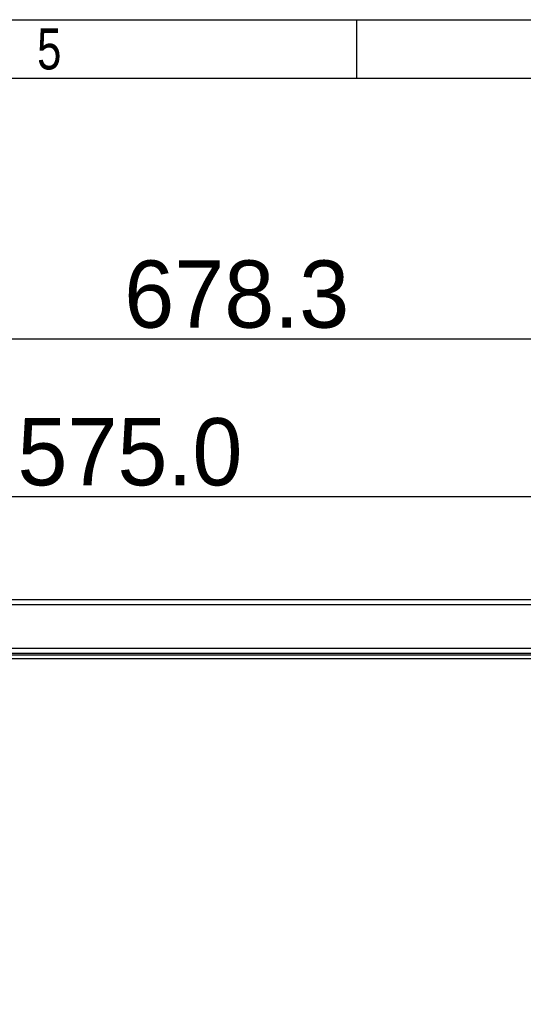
# Model space of a CAD drawing. Header units: millimetres. Extents: x 2423 to 7028, y 909 to 2460.
# Tile 51 of 60: x 6055 to 6280, y 2021 to 2460. Entities that reach past the tile are written whole.
import ezdxf
from ezdxf.enums import TextEntityAlignment as Align

# ---------------------------------------------------------------- set-up
doc = ezdxf.new("R2010")
doc.units = ezdxf.units.MM
doc.layers.add('DIM', color=2, linetype='Continuous')
doc.dimstyles.get("Standard").update_dxf_attribs({"dimscale": 6, "dimtxt": 5, "dimasz": 3, "dimexe": 0.18, "dimexo": 0.0625, "dimgap": 0.8, "dimtad": 1, "dimtoh": 1, "dimdec": 1, "dimzin": 0, "dimdsep": 46, "dimtxsty": 'Standard', "dimcen": 0.09, "dimclrd": 256, "dimclre": 256, "dimclrt": 256, "dimadec": 0, "dimazin": 2, "dimtfac": 1, "dimtdec": 1, "dimtofl": 0, "dimtmove": 0, "dimatfit": 3, "dimfxl": 0, "dimtolj": 1, "dimtzin": 0, "dimarcsym": 0})

# ---------------------------------------------------------------- blocks, each defined once
blk = doc.blocks.new('3')
at = {"color": 2}
blk.add_line((7562.12, 1548.82), (7562.12, 1524.82), dxfattribs=at)
for points in [[(6302.12, 123.22), (6302.12, 1548.82), (8318.12, 1548.82), (8318.12, 123.22)], [(6422.12, 147.22), (6422.12, 1524.82), (8294.12, 1524.82), (8294.12, 147.22)]]:
    blk.add_lwpolyline(points, close=True, dxfattribs=at)
at = {"color": 2, "width": 0.8}
blk.add_text('5', height=16.8, dxfattribs=at).set_placement((7436.12, 1536.82), align=Align.MIDDLE_CENTER)
for tag, height, p in [('整机外形图', 19.2, (7909.61, 256.24)), ('当前页', 12, (8078.12, 207.22)), ('总页数', 12, (8222.12, 207.22))]:
    blk.add_attdef(tag, text='', height=height, dxfattribs=at).set_placement(p, align=Align.MIDDLE)
at = {"color": 7, "width": 0.8}
for tag, height, p in [('编号', 19.2, (8153.31, 252.27)), ('比例', 12, (7958.12, 171.22))]:
    blk.add_attdef(tag, text='', height=height, dxfattribs=at).set_placement(p, align=Align.MIDDLE)
blk = doc.blocks.new('*D21')
at = {"layer": 'Defpoints', "color": 0}
for p in [(6391.55, 2247.19), (5816.55, 2189.59), (6391.55, 2189.59)]:
    blk.add_point(p, dxfattribs=at)
at = {"layer": 'DIM', "lineweight": -2}
for p, q in [((5816.55, 2189.96), (5816.55, 2248.27)), ((5834.55, 2247.19), (6373.55, 2247.19)), ((6391.55, 2189.96), (6391.55, 2248.27))]:
    blk.add_line(p, q, dxfattribs=at)
at = {"layer": 'DIM'}
for points in [[(5834.55, 2250.19), (5834.55, 2244.19), (5816.55, 2247.19)], [(6373.55, 2250.19), (6373.55, 2244.19), (6391.55, 2247.19)]]:
    blk.add_solid(points, dxfattribs=at)
at = {"layer": 'DIM', "insert": (6104.05, 2266.99), "char_height": 30, "attachment_point": 5}
blk.add_mtext('\\A1;575.0', dxfattribs=at)
blk = doc.blocks.new('*D22')
at = {"layer": 'Defpoints', "color": 0}
for p in [(6490.85, 2317.55), (5812.55, 2106.09), (6490.85, 2056.09)]:
    blk.add_point(p, dxfattribs=at)
at = {"layer": 'DIM', "lineweight": -2}
for p, q in [((5812.55, 2106.46), (5812.55, 2318.63)), ((5830.55, 2317.55), (6472.85, 2317.55)), ((6490.85, 2056.46), (6490.85, 2318.63))]:
    blk.add_line(p, q, dxfattribs=at)
at = {"layer": 'DIM'}
for points in [[(5830.55, 2320.55), (5830.55, 2314.55), (5812.55, 2317.55)], [(6472.85, 2320.55), (6472.85, 2314.55), (6490.85, 2317.55)]]:
    blk.add_solid(points, dxfattribs=at)
at = {"layer": 'DIM', "insert": (6151.7, 2337.35), "char_height": 30, "attachment_point": 5}
blk.add_mtext('\\A1;678.3', dxfattribs=at)

msp = doc.modelspace()

# ---------------------------------------------------------------- linework, layer by layer
for p, q in [((5827.25, 2199.09), (6380.85, 2199.09)), ((6380.05, 2201.09), (5828.05, 2201.09)), ((5905.05, 2179.59), (6288.05, 2179.59)), ((5816.55, 2176.59), (6391.55, 2176.59)), ((6294.05, 2177.09), (5899.05, 2177.09)), ((5816.55, 2174.89), (6391.55, 2174.89))]:
    msp.add_line(p, q)

# ---------------------------------------------------------------- block references
at = {"xscale": 1.088, "yscale": 1.088, "zscale": 1.088}
msp.add_blockref('3', (-2022.45, 774.9), dxfattribs=at)

# ---------------------------------------------------------------- dimensions: what is measured, and where the dimension line sits
at = {"layer": 'DIM'}
for base, p1, p2, picture, middle in [((6490.85, 2317.55), (5812.55, 2106.09), (6490.85, 2056.09), '*D22', (6151.7, 2337.35)), ((6391.55, 2247.19), (5816.55, 2189.59), (6391.55, 2189.59), '*D21', (6104.05, 2266.99))]:
    dim = msp.add_linear_dim(base=base, p1=p1, p2=p2, dimstyle='Standard', dxfattribs=at)
    dim.commit()
    dim.dimension.update_dxf_attribs({"geometry": picture, "text_midpoint": middle})

doc.saveas('drawing.dxf')
